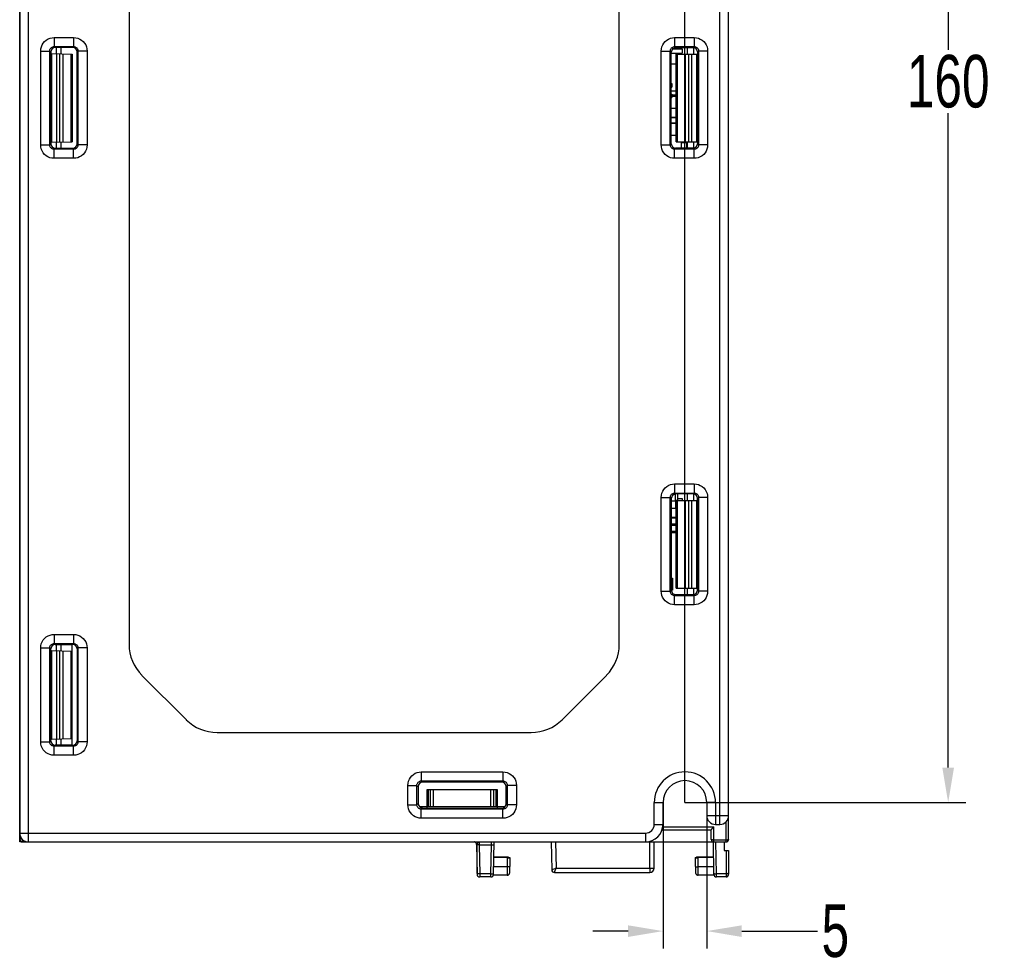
# Model space of a CAD drawing. Header units: millimetres. Extents: x -245 to 2192, y -983 to -162.
# Tile 45 of 48: x 1859 to 1971, y -570 to -462. Entities that reach past the tile are written whole.
import ezdxf

# ---------------------------------------------------------------- set-up
doc = ezdxf.new("R2010")
doc.units = ezdxf.units.MM
doc.header["$LTSCALE"] = 30.734
doc.header["$PDMODE"] = 3
doc.header["$PDSIZE"] = 2
doc.layers.get('0').update_dxf_attribs({"linetype": 'CONTINUOUS'})
doc.layers.get('Defpoints').update_dxf_attribs({"linetype": 'CONTINUOUS'})
for name, color, linetype in [('00_COMPONENTS', 7, 'CONTINUOUS'), ('08_ALL_DRAFTS', 7, 'CONTINUOUS'), ('09_ALL_ROUNDS', 7, 'CONTINUOUS'), ('ECAD_04027725', 7, 'CONTINUOUS'), ('ECAD_04070005', 7, 'CONTINUOUS'), ('ECAD_05020001', 7, 'CONTINUOUS'), ('ECAD_05020004', 7, 'CONTINUOUS'), ('ECAD_05020012', 7, 'CONTINUOUS'), ('ECAD_05020107', 7, 'CONTINUOUS'), ('ECAD_05021013', 7, 'CONTINUOUS'), ('ECAD_05025001', 7, 'CONTINUOUS'), ('ECAD_06041052', 7, 'CONTINUOUS'), ('ECAD_09010222', 7, 'CONTINUOUS'), ('ECAD_09010223', 7, 'CONTINUOUS'), ('ECAD_10014042', 7, 'CONTINUOUS'), ('ECAD_12010005', 7, 'CONTINUOUS')]:
    doc.layers.add(name, color=color, linetype=linetype)
doc.styles.get("Standard").update_dxf_attribs({"font": 'txt', "width": 0.707})
doc.dimstyles.get("Standard").update_dxf_attribs({"dimtxt": 3.5, "dimasz": 4, "dimexe": 2, "dimexo": 0, "dimtad": 1, "dimdsep": 46, "dimtxsty": 'Standard', "dimcen": 0.09, "dimclrt": 5, "dimadec": 0, "dimazin": 0, "dimtol": 1, "dimtp": 0.01, "dimtm": 0.01, "dimtfac": 1, "dimtofl": 0, "dimtmove": 0, "dimatfit": 3, "dimfxl": 0, "dimtolj": 1, "dimarcsym": 0})

# ---------------------------------------------------------------- blocks, each defined once
blk = doc.blocks.new('*D24')
at = {"color": 0, "lineweight": -2}
for p, q in [((1863.88, -391.9), (1863.88, -366.69)), ((1934.88, -551.9), (1934.88, -366.69)), ((1867.88, -368.69), (1893.46, -368.69)), ((1930.88, -368.69), (1900.37, -368.69))]:
    blk.add_line(p, q, dxfattribs=at)
at = {"color": 0}
for points in [[(1867.88, -368.02), (1867.88, -369.35), (1863.88, -368.69)], [(1930.88, -368.02), (1930.88, -369.35), (1934.88, -368.69)]]:
    blk.add_solid(points, dxfattribs=at)
at = {"layer": 'Defpoints', "color": 0}
for p in [(1934.88, -368.69), (1863.88, -391.9), (1934.88, -551.9)]:
    blk.add_point(p, dxfattribs=at)
at = {"color": 0, "insert": (1896.91, -368.69), "char_height": 3.5, "attachment_point": 5}
blk.add_mtext('\\A1;{\\H1.7143x;71}', dxfattribs=at)
blk = doc.blocks.new('*D29')
at = {"color": 0, "lineweight": -2}
for p, q in [((1863.88, -391.9), (1966.96, -391.9)), ((1964.96, -395.9), (1964.96, -465.9)), ((1964.96, -547.9), (1964.96, -473.15)), ((1934.88, -551.9), (1966.96, -551.9))]:
    blk.add_line(p, q, dxfattribs=at)
at = {"color": 0}
for points in [[(1964.29, -395.9), (1965.63, -395.9), (1964.96, -391.9)], [(1964.29, -547.9), (1965.63, -547.9), (1964.96, -551.9)]]:
    blk.add_solid(points, dxfattribs=at)
at = {"layer": 'Defpoints', "color": 0}
for p in [(1863.88, -391.9), (1934.88, -551.9), (1964.96, -551.9)]:
    blk.add_point(p, dxfattribs=at)
at = {"color": 0, "insert": (1964.96, -469.53), "char_height": 3.5, "attachment_point": 5}
blk.add_mtext('\\A1;{\\H1.7143x;160}', dxfattribs=at)
blk = doc.blocks.new('*D30')
at = {"color": 0, "lineweight": -2}
for p, q in [((1932.38, -551.9), (1932.38, -568.59)), ((1937.38, -551.9), (1937.38, -568.59)), ((1928.38, -566.59), (1924.38, -566.59)), ((1941.38, -566.59), (1950.03, -566.59))]:
    blk.add_line(p, q, dxfattribs=at)
at = {"color": 0}
for points in [[(1928.38, -565.93), (1928.38, -567.26), (1932.38, -566.59)], [(1941.38, -565.93), (1941.38, -567.26), (1937.38, -566.59)]]:
    blk.add_solid(points, dxfattribs=at)
at = {"layer": 'Defpoints', "color": 0}
for p in [(1932.38, -551.9), (1937.38, -551.9), (1937.38, -566.59)]:
    blk.add_point(p, dxfattribs=at)
at = {"color": 0, "insert": (1952.07, -566.59), "char_height": 3.5, "attachment_point": 5}
blk.add_mtext('\\A1;{\\H1.7143x;5}', dxfattribs=at)

msp = doc.modelspace()

# ---------------------------------------------------------------- linework, layer by layer
at = {"linetype": 'Continuous'}
for p, q in [((1858.88, -556.4), (1858.88, -386.4)), ((1858.88, -556.1), (1858.88, -386.7)), ((1858.88, -556.1), (1858.88, -556.4)), ((1859.18, -556.4), (1858.88, -556.4)), ((1911.09, -556.79), (1911.09, -559.22)), ((1914.57, -558.2), (1913.08, -558.2)), ((1914.57, -558.2), (1914.57, -559.23)), ((1914.73, -558.13), (1914.87, -558.2)), ((1914.87, -558.2), (1914.87, -559.22)), ((1936.08, -558.2), (1936.22, -558.13)), ((1936.08, -559.22), (1936.08, -558.2)), ((1938.13, -558.2), (1936.38, -558.2)), ((1936.38, -559.23), (1936.38, -558.2)), ((1914.56, -560.2), (1913.01, -560.2)), ((1914.57, -559.23), (1913.03, -559.23)), ((1936.08, -559.22), (1936.08, -559.28)), ((1938.18, -559.23), (1936.38, -559.23)), ((1938.19, -560.2), (1936.4, -560.2))]:
    msp.add_line(p, q, dxfattribs=at)
for points in [[(1911.13, -559.23), (1911.13, -559.23), (1911.1, -559.22), (1911.09, -559.22)], [(1911.09, -559.22), (1911.09, -559.26), (1911.09, -559.33), (1911.09, -559.39), (1911.09, -559.45)], [(1911.09, -559.45), (1911.09, -559.51), (1911.09, -559.56), (1911.09, -559.61)], [(1911.09, -559.61), (1911.09, -559.66), (1911.09, -559.7), (1911.09, -559.74), (1911.09, -559.77), (1911.09, -559.8), (1911.1, -559.83), (1911.1, -559.86), (1911.1, -559.88), (1911.1, -559.9), (1911.1, -559.92), (1911.1, -559.94), (1911.11, -559.96), (1911.11, -559.99), (1911.13, -560.02), (1911.14, -560.05)], [(1914.57, -559.23), (1914.57, -559.33), (1914.57, -559.43), (1914.57, -559.52), (1914.57, -559.6), (1914.57, -559.68), (1914.57, -559.75), (1914.57, -559.81), (1914.57, -559.87), (1914.57, -559.92), (1914.57, -559.96), (1914.57, -560), (1914.57, -560.04), (1914.57, -560.07), (1914.57, -560.1), (1914.57, -560.12), (1914.57, -560.14), (1914.57, -560.16), (1914.57, -560.17), (1914.56, -560.19), (1914.56, -560.2), (1914.56, -560.2), (1914.56, -560.2)], [(1914.56, -560.2), (1914.61, -560.2), (1914.67, -560.19), (1914.71, -560.16), (1914.75, -560.14)], [(1914.87, -559.22), (1914.87, -559.22), (1914.84, -559.23), (1914.79, -559.23), (1914.73, -559.23), (1914.65, -559.23), (1914.57, -559.23)], [(1914.75, -560.14), (1914.79, -560.1), (1914.81, -560.07), (1914.83, -560.03), (1914.85, -559.99), (1914.86, -559.96), (1914.86, -559.94), (1914.86, -559.92), (1914.86, -559.91), (1914.87, -559.89), (1914.87, -559.88), (1914.87, -559.86), (1914.87, -559.84), (1914.87, -559.82), (1914.87, -559.79), (1914.87, -559.76), (1914.87, -559.73), (1914.87, -559.69), (1914.87, -559.66), (1914.87, -559.62), (1914.87, -559.58), (1914.87, -559.53), (1914.87, -559.49), (1914.87, -559.44), (1914.87, -559.39), (1914.87, -559.33), (1914.87, -559.28), (1914.87, -559.22)], [(1936.08, -559.22), (1936.09, -559.22), (1936.12, -559.23), (1936.17, -559.23), (1936.23, -559.23), (1936.31, -559.23), (1936.38, -559.23)], [(1936.08, -559.28), (1936.08, -559.34), (1936.09, -559.39), (1936.09, -559.43), (1936.09, -559.48), (1936.09, -559.52), (1936.09, -559.57), (1936.09, -559.61), (1936.09, -559.64), (1936.09, -559.68), (1936.09, -559.71), (1936.09, -559.74), (1936.09, -559.77), (1936.09, -559.8), (1936.09, -559.82), (1936.09, -559.84), (1936.09, -559.86), (1936.09, -559.88), (1936.09, -559.89), (1936.09, -559.91), (1936.1, -559.92), (1936.1, -559.93), (1936.1, -559.95), (1936.11, -559.98), (1936.12, -560.01), (1936.13, -560.05), (1936.16, -560.09), (1936.19, -560.12), (1936.22, -560.15), (1936.26, -560.17), (1936.31, -560.19), (1936.36, -560.2), (1936.4, -560.2)], [(1936.39, -560.02), (1936.39, -559.93), (1936.39, -559.82), (1936.39, -559.69), (1936.39, -559.55), (1936.38, -559.39), (1936.38, -559.23)], [(1936.4, -560.2), (1936.39, -560.19), (1936.39, -560.16), (1936.39, -560.1), (1936.39, -560.02)]]:
    msp.add_lwpolyline(points, dxfattribs=at)
msp.add_arc((1859.18, -556.1), 0.3, 180, 270, dxfattribs=at)
for centre, start_param, end_param in [((1914.57, -558.2), -1.570796, 0.017453), ((1936.38, -558.2), 3.124139, 4.712389)]:
    msp.add_ellipse(centre, major_axis=(0.3, 0), ratio=0.008728, start_param=start_param, end_param=end_param, dxfattribs=at)
at = {"layer": '00_COMPONENTS', "linetype": 'Continuous'}
for p, q in [((1859.88, -556.4), (1859.88, -386.4)), ((1938.88, -554.4), (1938.88, -386.4)), ((1939.88, -556.1), (1939.88, -386.7)), ((1858.88, -387.4), (1858.88, -555.4)), ((1871.38, -407.47), (1871.38, -533.83)), ((1927.38, -533.83), (1927.38, -407.47)), ((1862.81, -464.5), (1862.81, -465.54)), ((1862.81, -464.5), (1865.04, -464.5)), ((1865.04, -464.5), (1865.04, -465.54)), ((1933.71, -464.5), (1935.94, -464.5)), ((1933.71, -464.5), (1933.71, -465.54)), ((1935.94, -464.5), (1935.94, -465.54)), ((1862.81, -465.54), (1862.93, -465.65)), ((1862.81, -465.54), (1865.04, -465.54)), ((1864.93, -465.65), (1862.93, -465.65)), ((1865.04, -465.54), (1864.93, -465.65)), ((1933.71, -465.54), (1935.94, -465.54)), ((1933.83, -465.66), (1933.71, -465.54)), ((1933.83, -465.66), (1935.83, -465.65)), ((1935.18, -466.4), (1935.18, -465.65)), ((1935.83, -465.65), (1935.94, -465.54)), ((1935.88, -465.65), (1935.88, -466.4)), ((1861.28, -476.77), (1861.28, -466.04)), ((1861.28, -466.04), (1862.31, -466.04)), ((1862.31, -476.77), (1862.31, -466.04)), ((1862.31, -466.04), (1862.43, -466.15)), ((1862.43, -466.15), (1862.43, -476.65)), ((1865.54, -466.04), (1865.43, -466.15)), ((1865.43, -476.65), (1865.43, -466.15)), ((1865.54, -466.04), (1865.54, -476.77)), ((1866.58, -466.04), (1865.54, -466.04)), ((1866.58, -466.04), (1866.58, -476.77)), ((1932.18, -466.04), (1933.21, -466.04)), ((1932.18, -476.77), (1932.18, -466.04)), ((1933.33, -466.16), (1933.21, -466.04)), ((1933.21, -476.77), (1933.21, -466.04)), ((1933.33, -476.65), (1933.33, -466.16)), ((1933.88, -466.4), (1936.24, -466.4)), ((1933.88, -476.4), (1933.88, -466.4)), ((1934.03, -476.4), (1934.03, -466.4)), ((1934.93, -466.4), (1934.93, -476.4)), ((1935.29, -466.4), (1935.29, -476.4)), ((1935.67, -476.4), (1935.67, -466.4)), ((1936.19, -466.4), (1936.19, -476.4)), ((1936.24, -466.4), (1936.24, -476.4)), ((1936.33, -466.15), (1936.44, -466.04)), ((1936.33, -466.15), (1936.33, -476.65)), ((1937.48, -466.04), (1936.44, -466.04)), ((1936.44, -466.04), (1936.44, -476.77)), ((1937.48, -466.04), (1937.48, -476.77)), ((1933.38, -471.08), (1933.88, -471.08)), ((1933.88, -471.27), (1933.38, -471.25)), ((1933.33, -473.64), (1933.88, -473.64)), ((1933.33, -474.28), (1933.88, -474.28)), ((1861.28, -476.77), (1862.31, -476.77)), ((1862.31, -476.77), (1862.43, -476.65)), ((1865.54, -476.77), (1865.43, -476.65)), ((1866.58, -476.77), (1865.54, -476.77)), ((1932.18, -476.77), (1933.21, -476.77)), ((1933.33, -476.65), (1933.21, -476.77)), ((1933.88, -476.4), (1936.24, -476.4)), ((1935.18, -477.15), (1935.18, -476.4)), ((1935.88, -476.4), (1935.88, -477.15)), ((1936.33, -476.65), (1936.44, -476.77)), ((1937.48, -476.77), (1936.44, -476.77)), ((1862.81, -477.27), (1862.93, -477.15)), ((1862.81, -478.3), (1862.81, -477.27)), ((1865.04, -477.27), (1862.81, -477.27)), ((1862.93, -477.15), (1864.93, -477.15)), ((1865.04, -477.27), (1864.93, -477.15)), ((1865.04, -478.3), (1865.04, -477.27)), ((1933.83, -477.15), (1933.71, -477.27)), ((1935.94, -477.27), (1933.71, -477.27)), ((1933.71, -478.3), (1933.71, -477.27)), ((1935.83, -477.15), (1933.83, -477.15)), ((1935.83, -477.15), (1935.94, -477.27)), ((1935.94, -478.3), (1935.94, -477.27)), ((1865.04, -478.3), (1862.81, -478.3)), ((1935.94, -478.3), (1933.71, -478.3)), ((1933.71, -515.5), (1935.94, -515.5)), ((1933.71, -515.5), (1933.71, -516.54)), ((1935.94, -515.5), (1935.94, -516.54)), ((1932.18, -517.04), (1933.21, -517.04)), ((1932.18, -527.77), (1932.18, -517.04)), ((1933.21, -517.04), (1933.33, -517.16)), ((1933.21, -527.77), (1933.21, -517.04)), ((1933.33, -517.16), (1933.33, -527.65)), ((1933.71, -516.54), (1935.94, -516.54)), ((1933.71, -516.54), (1933.83, -516.66)), ((1935.83, -516.65), (1933.83, -516.66)), ((1933.88, -517.4), (1936.24, -517.4)), ((1933.88, -527.4), (1933.88, -517.4)), ((1934.03, -527.4), (1934.03, -517.4)), ((1934.93, -517.4), (1934.93, -527.4)), ((1935.18, -517.4), (1935.18, -516.65)), ((1935.29, -517.4), (1935.29, -527.4)), ((1935.67, -527.4), (1935.67, -517.4)), ((1935.94, -516.54), (1935.83, -516.65)), ((1935.88, -516.65), (1935.88, -517.4)), ((1936.19, -517.4), (1936.19, -527.4)), ((1936.24, -527.4), (1936.24, -517.4)), ((1936.44, -517.04), (1936.33, -517.15)), ((1936.33, -527.65), (1936.33, -517.15)), ((1937.48, -517.04), (1936.44, -517.04)), ((1936.44, -517.04), (1936.44, -527.77)), ((1937.48, -517.04), (1937.48, -527.77)), ((1933.88, -527.4), (1936.24, -527.4)), ((1935.18, -528.15), (1935.18, -527.4)), ((1935.88, -527.4), (1935.88, -528.15)), ((1932.18, -527.77), (1933.21, -527.77)), ((1933.21, -527.77), (1933.33, -527.65)), ((1933.71, -528.27), (1933.83, -528.15)), ((1935.94, -528.27), (1933.71, -528.27)), ((1933.71, -529.3), (1933.71, -528.27)), ((1933.83, -528.15), (1935.83, -528.15)), ((1935.94, -528.27), (1935.83, -528.15)), ((1935.94, -529.3), (1935.94, -528.27)), ((1936.44, -527.77), (1936.33, -527.65)), ((1937.48, -527.77), (1936.44, -527.77)), ((1935.94, -529.3), (1933.71, -529.3)), ((1862.81, -532.7), (1865.04, -532.7)), ((1862.81, -532.7), (1862.81, -533.74)), ((1865.04, -532.7), (1865.04, -533.74)), ((1861.28, -534.24), (1862.31, -534.24)), ((1861.28, -544.97), (1861.28, -534.24)), ((1862.43, -534.35), (1862.31, -534.24)), ((1862.31, -544.97), (1862.31, -534.24)), ((1862.81, -533.74), (1865.04, -533.74)), ((1862.93, -533.85), (1862.81, -533.74)), ((1862.93, -533.85), (1864.93, -533.85)), ((1864.93, -533.85), (1865.04, -533.74)), ((1865.43, -534.35), (1865.54, -534.24)), ((1866.58, -534.24), (1865.54, -534.24)), ((1865.54, -534.24), (1865.54, -544.97)), ((1866.58, -534.24), (1866.58, -544.97)), ((1862.43, -544.85), (1862.43, -534.35)), ((1865.43, -534.35), (1865.43, -544.85)), ((1877.92, -542.44), (1872.84, -537.37)), ((1925.92, -537.37), (1920.84, -542.44)), ((1881.45, -543.9), (1917.31, -543.9)), ((1861.28, -544.97), (1862.31, -544.97)), ((1862.43, -544.85), (1862.31, -544.97)), ((1862.93, -545.35), (1862.81, -545.47)), ((1865.04, -545.47), (1862.81, -545.47)), ((1862.81, -546.5), (1862.81, -545.47)), ((1864.93, -545.35), (1862.93, -545.35)), ((1864.93, -545.35), (1865.04, -545.47)), ((1865.04, -546.5), (1865.04, -545.47)), ((1865.43, -544.85), (1865.54, -544.97)), ((1866.58, -544.97), (1865.54, -544.97)), ((1865.04, -546.5), (1862.81, -546.5)), ((1904.76, -548.4), (1914.09, -548.4)), ((1904.76, -548.4), (1904.76, -549.44)), ((1914.09, -548.4), (1914.09, -549.44)), ((1903.23, -549.94), (1904.26, -549.94)), ((1903.23, -552.17), (1903.23, -549.94)), ((1904.26, -549.94), (1904.41, -550.09)), ((1904.26, -552.17), (1904.26, -549.94)), ((1904.41, -550.09), (1904.41, -552.02)), ((1904.76, -549.44), (1914.09, -549.44)), ((1904.76, -549.44), (1904.91, -549.59)), ((1913.96, -549.58), (1904.91, -549.59)), ((1914.09, -549.44), (1913.96, -549.58)), ((1914.59, -549.94), (1914.46, -550.08)), ((1914.46, -552.03), (1914.46, -550.08)), ((1915.63, -549.94), (1914.59, -549.94)), ((1914.59, -549.94), (1914.59, -552.17)), ((1915.63, -549.94), (1915.63, -552.17)), ((1905.43, -550.4), (1913.43, -550.4)), ((1905.43, -552.52), (1905.43, -550.4)), ((1905.57, -552.4), (1905.57, -550.4)), ((1905.79, -550.4), (1905.79, -552.4)), ((1906.13, -550.4), (1906.13, -552.4)), ((1912.69, -552.4), (1912.69, -550.4)), ((1913.05, -552.4), (1913.05, -550.4)), ((1913.28, -550.4), (1913.28, -552.4)), ((1913.43, -550.4), (1913.43, -552.53)), ((1903.23, -552.17), (1904.26, -552.17)), ((1904.26, -552.17), (1904.41, -552.02)), ((1914.59, -552.17), (1914.46, -552.03)), ((1915.63, -552.17), (1914.59, -552.17)), ((1931.38, -551.9), (1932.38, -551.9)), ((1931.38, -554.4), (1931.38, -551.9)), ((1932.38, -554.4), (1932.38, -551.9)), ((1938.38, -551.9), (1937.38, -551.9)), ((1937.38, -551.9), (1937.38, -553.4)), ((1938.38, -551.9), (1938.38, -554.4)), ((1914.28, -552.4), (1904.6, -552.4)), ((1904.76, -552.67), (1904.91, -552.52)), ((1914.09, -552.67), (1904.76, -552.67)), ((1904.76, -553.7), (1904.76, -552.67)), ((1904.91, -552.52), (1913.96, -552.53)), ((1914.09, -552.67), (1913.96, -552.53)), ((1914.09, -553.7), (1914.09, -552.67)), ((1937.38, -553.4), (1939.88, -553.4)), ((1914.09, -553.7), (1904.76, -553.7)), ((1931.38, -554.4), (1932.38, -554.4)), ((1938.38, -554.4), (1938.88, -554.4)), ((1939.58, -556.4), (1939.58, -554.11)), ((1858.88, -555.4), (1930.38, -555.4)), ((1930.38, -555.4), (1930.38, -556.4)), ((1932.28, -555.01), (1937.88, -555.01)), ((1932.36, -554.66), (1938.18, -554.66)), ((1937.88, -556.1), (1937.88, -555.01)), ((1938.18, -556.4), (1938.18, -554.66)), ((1859.88, -556.4), (1939.58, -556.4)), ((1911.08, -556.7), (1911.14, -560.11)), ((1911.26, -556.48), (1911.28, -556.45)), ((1911.28, -556.45), (1911.31, -556.43)), ((1911.37, -556.4), (1911.38, -556.76)), ((1912.77, -556.76), (1911.38, -556.76)), ((1911.38, -556.76), (1911.44, -560.05)), ((1912.72, -560.05), (1912.77, -556.76)), ((1912.77, -556.76), (1912.78, -556.4)), ((1913.01, -560.11), (1913.08, -556.4)), ((1919.62, -556.4), (1919.67, -559.61)), ((1920.11, -556.4), (1920.16, -559.4)), ((1930.87, -559.4), (1930.87, -556.4)), ((1931.38, -559.4), (1931.38, -556.4)), ((1938.19, -560.11), (1938.13, -556.4)), ((1939.58, -556.19), (1938.18, -556.19)), ((1938.49, -560.05), (1938.43, -556.4)), ((1939.38, -556.4), (1939.38, -557.4)), ((1939.38, -557.4), (1939.88, -557.4)), ((1939.58, -557.4), (1939.58, -560.4)), ((1939.88, -557.4), (1939.88, -560.1)), ((1911.15, -559.99), (1911.14, -559.97)), ((1912.72, -560.05), (1911.44, -560.05)), ((1911.44, -560.05), (1911.44, -560.4)), ((1912.71, -560.4), (1912.72, -560.05)), ((1913.01, -559.99), (1913.02, -559.97)), ((1919.71, -559.59), (1919.69, -559.6)), ((1919.74, -559.58), (1919.71, -559.59)), ((1919.8, -559.55), (1919.74, -559.58)), ((1919.9, -559.51), (1919.8, -559.55)), ((1919.97, -559.9), (1930.88, -559.9)), ((1920.01, -559.8), (1920.03, -559.75)), ((1920.03, -559.75), (1920.05, -559.7)), ((1920.16, -559.4), (1931.38, -559.4)), ((1938.41, -560.05), (1938.49, -560.05)), ((1939.58, -560.05), (1938.49, -560.05)), ((1938.49, -560.4), (1938.49, -560.05)), ((1939.66, -560.05), (1939.58, -560.05)), ((1912.71, -560.4), (1911.44, -560.4)), ((1939.58, -560.4), (1938.49, -560.4))]:
    msp.add_line(p, q, dxfattribs=at)
for points in [[(1861.28, -466.04), (1861.3, -465.79), (1861.36, -465.56), (1861.45, -465.34), (1861.57, -465.13), (1861.73, -464.95), (1861.92, -464.79), (1862.13, -464.66), (1862.35, -464.57), (1862.58, -464.52), (1862.81, -464.5)], [(1865.04, -464.5), (1865.29, -464.52), (1865.52, -464.58), (1865.74, -464.67), (1865.95, -464.8), (1866.13, -464.96), (1866.29, -465.14), (1866.42, -465.35), (1866.51, -465.58), (1866.56, -465.8), (1866.58, -466.04)], [(1932.18, -466.04), (1932.2, -465.79), (1932.25, -465.56), (1932.35, -465.34), (1932.47, -465.13), (1932.63, -464.95), (1932.82, -464.79), (1933.02, -464.67), (1933.25, -464.57), (1933.48, -464.52), (1933.71, -464.5)], [(1935.94, -464.5), (1936.19, -464.52), (1936.42, -464.58), (1936.64, -464.67), (1936.85, -464.8), (1937.03, -464.95), (1937.19, -465.14), (1937.32, -465.35), (1937.41, -465.57), (1937.46, -465.8), (1937.48, -466.04)], [(1862.31, -466.04), (1862.32, -465.96), (1862.34, -465.88), (1862.37, -465.81), (1862.41, -465.74), (1862.46, -465.68), (1862.52, -465.63), (1862.59, -465.59), (1862.66, -465.56), (1862.74, -465.54), (1862.81, -465.54)], [(1865.04, -465.54), (1865.12, -465.54), (1865.2, -465.56), (1865.27, -465.59), (1865.34, -465.63), (1865.4, -465.68), (1865.45, -465.74), (1865.49, -465.81), (1865.52, -465.89), (1865.54, -465.96), (1865.54, -466.04)], [(1933.21, -466.04), (1933.22, -465.96), (1933.24, -465.88), (1933.27, -465.81), (1933.31, -465.74), (1933.36, -465.68), (1933.42, -465.63), (1933.49, -465.59), (1933.56, -465.56), (1933.64, -465.54), (1933.71, -465.54)], [(1935.94, -465.54), (1936.02, -465.54), (1936.1, -465.56), (1936.17, -465.59), (1936.24, -465.63), (1936.3, -465.68), (1936.35, -465.74), (1936.39, -465.81), (1936.42, -465.88), (1936.44, -465.96), (1936.44, -466.04)], [(1862.81, -478.3), (1862.57, -478.28), (1862.34, -478.23), (1862.11, -478.13), (1861.91, -478.01), (1861.72, -477.85), (1861.57, -477.66), (1861.44, -477.45), (1861.35, -477.23), (1861.3, -477), (1861.28, -476.77)], [(1862.81, -477.27), (1862.74, -477.26), (1862.66, -477.24), (1862.59, -477.21), (1862.52, -477.17), (1862.46, -477.12), (1862.41, -477.06), (1862.37, -476.99), (1862.34, -476.92), (1862.32, -476.84), (1862.31, -476.77)], [(1865.54, -476.77), (1865.54, -476.85), (1865.52, -476.92), (1865.49, -477), (1865.45, -477.06), (1865.4, -477.12), (1865.34, -477.17), (1865.27, -477.21), (1865.2, -477.24), (1865.12, -477.26), (1865.04, -477.27)], [(1866.58, -476.77), (1866.56, -477.01), (1866.5, -477.24), (1866.41, -477.47), (1866.28, -477.67), (1866.13, -477.86), (1865.94, -478.01), (1865.73, -478.14), (1865.51, -478.23), (1865.28, -478.28), (1865.04, -478.3)], [(1933.71, -478.3), (1933.47, -478.28), (1933.24, -478.23), (1933.02, -478.13), (1932.81, -478.01), (1932.63, -477.85), (1932.47, -477.67), (1932.34, -477.46), (1932.25, -477.23), (1932.2, -477), (1932.18, -476.77)], [(1933.71, -477.27), (1933.64, -477.26), (1933.56, -477.24), (1933.49, -477.21), (1933.42, -477.17), (1933.36, -477.12), (1933.31, -477.06), (1933.27, -476.99), (1933.24, -476.92), (1933.22, -476.84), (1933.21, -476.77)], [(1936.44, -476.77), (1936.44, -476.85), (1936.42, -476.92), (1936.39, -477), (1936.35, -477.06), (1936.3, -477.12), (1936.24, -477.17), (1936.17, -477.21), (1936.1, -477.24), (1936.02, -477.26), (1935.94, -477.27)], [(1937.48, -476.77), (1937.46, -477.01), (1937.4, -477.24), (1937.31, -477.47), (1937.18, -477.67), (1937.03, -477.86), (1936.84, -478.01), (1936.63, -478.14), (1936.41, -478.23), (1936.18, -478.28), (1935.94, -478.3)], [(1932.18, -517.04), (1932.2, -516.79), (1932.26, -516.56), (1932.35, -516.34), (1932.47, -516.13), (1932.63, -515.95), (1932.82, -515.79), (1933.03, -515.66), (1933.25, -515.57), (1933.48, -515.52), (1933.71, -515.5)], [(1935.94, -515.5), (1936.19, -515.52), (1936.42, -515.58), (1936.64, -515.67), (1936.85, -515.8), (1937.03, -515.96), (1937.19, -516.14), (1937.32, -516.35), (1937.41, -516.58), (1937.46, -516.8), (1937.48, -517.04)], [(1933.21, -517.04), (1933.22, -516.96), (1933.24, -516.88), (1933.27, -516.81), (1933.31, -516.74), (1933.36, -516.68), (1933.42, -516.63), (1933.49, -516.59), (1933.56, -516.56), (1933.64, -516.54), (1933.71, -516.54)], [(1935.94, -516.54), (1936.02, -516.54), (1936.1, -516.56), (1936.17, -516.59), (1936.24, -516.63), (1936.3, -516.68), (1936.35, -516.74), (1936.39, -516.81), (1936.42, -516.89), (1936.44, -516.96), (1936.44, -517.04)], [(1933.71, -529.3), (1933.47, -529.28), (1933.24, -529.23), (1933.01, -529.13), (1932.81, -529.01), (1932.62, -528.85), (1932.47, -528.66), (1932.34, -528.45), (1932.25, -528.23), (1932.2, -528), (1932.18, -527.77)], [(1933.71, -528.27), (1933.64, -528.26), (1933.56, -528.24), (1933.49, -528.21), (1933.42, -528.17), (1933.36, -528.12), (1933.31, -528.06), (1933.27, -527.99), (1933.24, -527.92), (1933.22, -527.84), (1933.21, -527.77)], [(1936.44, -527.77), (1936.44, -527.85), (1936.42, -527.92), (1936.39, -528), (1936.35, -528.06), (1936.3, -528.12), (1936.24, -528.17), (1936.17, -528.21), (1936.1, -528.24), (1936.02, -528.26), (1935.94, -528.27)], [(1937.48, -527.77), (1937.46, -528.01), (1937.4, -528.24), (1937.31, -528.47), (1937.18, -528.67), (1937.03, -528.86), (1936.84, -529.01), (1936.63, -529.14), (1936.41, -529.23), (1936.18, -529.28), (1935.94, -529.3)], [(1861.28, -534.24), (1861.3, -533.99), (1861.35, -533.76), (1861.45, -533.54), (1861.57, -533.33), (1861.73, -533.15), (1861.92, -532.99), (1862.12, -532.87), (1862.35, -532.77), (1862.58, -532.72), (1862.81, -532.7)], [(1865.04, -532.7), (1865.29, -532.72), (1865.52, -532.78), (1865.74, -532.87), (1865.95, -533), (1866.13, -533.15), (1866.29, -533.34), (1866.42, -533.55), (1866.51, -533.77), (1866.56, -534), (1866.58, -534.24)], [(1862.31, -534.24), (1862.32, -534.16), (1862.34, -534.08), (1862.37, -534.01), (1862.41, -533.94), (1862.46, -533.88), (1862.52, -533.83), (1862.59, -533.79), (1862.66, -533.76), (1862.74, -533.74), (1862.81, -533.74)], [(1865.04, -533.74), (1865.12, -533.74), (1865.2, -533.76), (1865.27, -533.79), (1865.34, -533.83), (1865.4, -533.88), (1865.45, -533.94), (1865.49, -534.01), (1865.52, -534.08), (1865.54, -534.16), (1865.54, -534.24)], [(1862.81, -546.5), (1862.57, -546.48), (1862.34, -546.43), (1862.12, -546.33), (1861.91, -546.21), (1861.73, -546.05), (1861.57, -545.87), (1861.44, -545.66), (1861.35, -545.43), (1861.3, -545.2), (1861.28, -544.97)], [(1862.81, -545.47), (1862.74, -545.46), (1862.66, -545.44), (1862.59, -545.41), (1862.52, -545.37), (1862.46, -545.32), (1862.41, -545.26), (1862.37, -545.19), (1862.34, -545.12), (1862.32, -545.04), (1862.31, -544.97)], [(1865.54, -544.97), (1865.54, -545.05), (1865.52, -545.12), (1865.49, -545.2), (1865.45, -545.26), (1865.4, -545.32), (1865.34, -545.37), (1865.27, -545.41), (1865.2, -545.44), (1865.12, -545.46), (1865.04, -545.47)], [(1866.58, -544.97), (1866.56, -545.21), (1866.5, -545.44), (1866.41, -545.67), (1866.28, -545.87), (1866.13, -546.06), (1865.94, -546.21), (1865.73, -546.34), (1865.51, -546.43), (1865.28, -546.48), (1865.04, -546.5)], [(1903.23, -549.94), (1903.25, -549.69), (1903.31, -549.46), (1903.4, -549.24), (1903.52, -549.03), (1903.68, -548.85), (1903.87, -548.69), (1904.08, -548.56), (1904.3, -548.47), (1904.53, -548.42), (1904.76, -548.4)], [(1914.09, -548.4), (1914.34, -548.42), (1914.57, -548.48), (1914.79, -548.57), (1915, -548.7), (1915.18, -548.86), (1915.34, -549.04), (1915.47, -549.25), (1915.56, -549.48), (1915.61, -549.7), (1915.63, -549.94)], [(1904.26, -549.94), (1904.27, -549.86), (1904.29, -549.78), (1904.32, -549.71), (1904.36, -549.64), (1904.41, -549.58), (1904.47, -549.53), (1904.54, -549.49), (1904.61, -549.46), (1904.69, -549.44), (1904.76, -549.44)], [(1914.09, -549.44), (1914.17, -549.44), (1914.25, -549.46), (1914.32, -549.49), (1914.39, -549.53), (1914.45, -549.58), (1914.5, -549.64), (1914.54, -549.71), (1914.57, -549.79), (1914.59, -549.86), (1914.59, -549.94)], [(1904.76, -553.7), (1904.52, -553.68), (1904.29, -553.63), (1904.06, -553.53), (1903.86, -553.41), (1903.67, -553.25), (1903.52, -553.06), (1903.39, -552.85), (1903.3, -552.63), (1903.25, -552.4), (1903.23, -552.17)], [(1904.76, -552.67), (1904.69, -552.66), (1904.61, -552.64), (1904.54, -552.61), (1904.47, -552.57), (1904.41, -552.52), (1904.36, -552.46), (1904.32, -552.39), (1904.29, -552.32), (1904.27, -552.24), (1904.26, -552.17)], [(1914.59, -552.17), (1914.59, -552.25), (1914.57, -552.32), (1914.54, -552.4), (1914.5, -552.46), (1914.45, -552.52), (1914.39, -552.57), (1914.32, -552.61), (1914.25, -552.64), (1914.17, -552.66), (1914.09, -552.67)], [(1915.63, -552.17), (1915.61, -552.41), (1915.55, -552.64), (1915.46, -552.87), (1915.33, -553.07), (1915.18, -553.26), (1914.99, -553.41), (1914.78, -553.54), (1914.56, -553.63), (1914.33, -553.68), (1914.09, -553.7)], [(1937.88, -555.01), (1937.89, -555), (1937.91, -554.97), (1937.94, -554.94), (1937.97, -554.9), (1938.02, -554.85), (1938.07, -554.8), (1938.12, -554.73), (1938.18, -554.66)], [(1910.99, -556.48), (1910.93, -556.44), (1910.86, -556.41)], [(1911.09, -556.68), (1911.07, -556.61), (1911.04, -556.54), (1910.99, -556.48)], [(1911.08, -556.7), (1911.08, -556.69), (1911.08, -556.69), (1911.09, -556.69), (1911.09, -556.69), (1911.09, -556.69), (1911.09, -556.68)], [(1911.09, -556.68), (1911.09, -556.68), (1911.1, -556.67), (1911.1, -556.66), (1911.11, -556.65), (1911.12, -556.64), (1911.14, -556.62), (1911.15, -556.6), (1911.17, -556.58), (1911.19, -556.56), (1911.21, -556.54), (1911.23, -556.51), (1911.26, -556.48)], [(1911.38, -556.76), (1911.31, -556.75), (1911.25, -556.75), (1911.19, -556.74), (1911.14, -556.72), (1911.11, -556.7), (1911.09, -556.68)], [(1912.77, -556.76), (1912.85, -556.75), (1912.92, -556.75), (1912.99, -556.73), (1913.03, -556.72), (1913.06, -556.7), (1913.07, -556.67)], [(1937.97, -556.16), (1937.92, -556.15), (1937.89, -556.12), (1937.88, -556.1)], [(1938.18, -556.19), (1938.1, -556.19), (1938.03, -556.18), (1937.97, -556.16)], [(1939.88, -556.1), (1939.87, -556.12), (1939.84, -556.15), (1939.79, -556.16), (1939.73, -556.18), (1939.66, -556.19), (1939.58, -556.19)], [(1911.44, -560.05), (1911.36, -560.05), (1911.29, -560.04), (1911.23, -560.03), (1911.18, -560.01), (1911.15, -559.99)], [(1912.72, -560.05), (1912.79, -560.05), (1912.87, -560.04), (1912.93, -560.03), (1912.98, -560.01), (1913.01, -559.99)], [(1919.69, -559.6), (1919.68, -559.6), (1919.68, -559.61), (1919.67, -559.61)], [(1920.16, -559.4), (1920.11, -559.43), (1920.06, -559.45), (1920.01, -559.46), (1919.9, -559.51)], [(1919.97, -559.9), (1919.97, -559.9), (1919.98, -559.9), (1919.98, -559.89), (1919.98, -559.88), (1919.98, -559.87), (1919.99, -559.86), (1920, -559.84), (1920, -559.82), (1920.01, -559.8)], [(1920.05, -559.7), (1920.07, -559.64), (1920.09, -559.6)], [(1920.09, -559.6), (1920.12, -559.51), (1920.14, -559.46), (1920.16, -559.4)], [(1930.87, -559.4), (1930.87, -559.5), (1930.87, -559.59), (1930.87, -559.68), (1930.87, -559.76), (1930.87, -559.82), (1930.88, -559.86), (1930.88, -559.89), (1930.88, -559.9)], [(1938.19, -559.97), (1938.2, -559.99), (1938.23, -560.01), (1938.28, -560.03), (1938.34, -560.04), (1938.41, -560.05)], [(1939.88, -559.96), (1939.87, -559.98), (1939.84, -560), (1939.79, -560.02), (1939.73, -560.04), (1939.66, -560.05)]]:
    msp.add_lwpolyline(points, dxfattribs=at)
for centre, radius, start, end in [((1876.38, -533.83), 5, 180, 225), ((1922.38, -533.83), 5, 315, 0), ((1881.45, -538.9), 5, 225, 270), ((1917.31, -538.9), 5, 270, 315), ((1934.88, -551.9), 3.5, 0, 180), ((1934.88, -551.9), 2.5, 0, 180), ((1938.38, -553.4), 1, 180, 270), ((1938.88, -553.4), 1, 270, 0), ((1930.38, -554.4), 2, 270, 0), ((1930.38, -554.4), 1, 270, 0), ((1859.88, -555.4), 1, 180, 270), ((1910.78, -556.7), 0.3, 1, 75.1677), ((1938.18, -556.1), 0.3, 180, 270), ((1939.58, -556.1), 0.3, 270, 0), ((1911.44, -560.1), 0.3, 181, 270), ((1912.71, -560.1), 0.3, 270, 359), ((1919.97, -559.6), 0.3, 181, 270), ((1930.88, -559.4), 0.5, 270, 0), ((1938.49, -560.1), 0.3, 181, 270), ((1939.58, -560.1), 0.3, 270, 0)]:
    msp.add_arc(centre, radius, start, end, dxfattribs=at)
for centre, major_axis, ratio, start_param, end_param in [((1862.93, -466.15), (0.418, -0.276), 0.997682, 2.154084, 3.723663), ((1864.93, -466.15), (0.08, 0.494), 0.999038, -1.409799, 0.159779), ((1933.83, -466.16), (-0.035, 0.499), 0.998924, -0.069785, 1.499793), ((1935.83, -466.15), (0.423, 0.269), 0.997481, -0.566156, 1.003422), ((1862.93, -476.65), (0.418, 0.276), 0.997682, 2.559523, 4.129101), ((1864.93, -476.65), (-0.08, 0.494), 0.999038, -3.301372, -1.731793), ((1933.83, -476.65), (0.035, 0.499), 0.998924, -4.641386, -3.071807), ((1935.83, -476.65), (0.423, -0.269), 0.997481, -1.003422, 0.566156), ((1933.83, -517.16), (-0.035, 0.499), 0.998924, -0.069785, 1.499793), ((1935.83, -517.15), (0.423, 0.269), 0.997481, -0.566156, 1.003422), ((1933.83, -527.65), (0.035, 0.499), 0.998924, -4.641386, -3.071807), ((1935.83, -527.65), (0.423, -0.269), 0.997481, -1.003422, 0.566156), ((1862.93, -534.35), (0.418, -0.276), 0.997682, 2.154084, 3.723663), ((1864.93, -534.35), (0.08, 0.494), 0.999038, -1.409799, 0.159779), ((1862.93, -544.85), (0.418, 0.276), 0.997682, 2.559523, 4.129101), ((1864.93, -544.85), (-0.08, 0.494), 0.999038, -3.301372, -1.731793), ((1904.91, -550.09), (-0.035, 0.499), 0.998924, -0.069785, 1.499793), ((1913.95, -550.08), (0.423, 0.269), 0.997481, -0.566156, 1.003422), ((1904.91, -552.02), (0.035, 0.499), 0.998924, -4.641386, -3.071807), ((1913.95, -552.03), (0.423, -0.269), 0.997481, -1.003422, 0.566156)]:
    msp.add_ellipse(centre, major_axis=major_axis, ratio=ratio, start_param=start_param, end_param=end_param, dxfattribs=at)
at = {"layer": '08_ALL_DRAFTS', "linetype": 'Continuous'}
for p, q in [((1863.08, -466.35), (1863.08, -465.65)), ((1863.58, -465.65), (1863.58, -466.37)), ((1862.52, -466.34), (1862.52, -476.46)), ((1863.08, -477.15), (1863.08, -476.45)), ((1863.58, -476.44), (1863.58, -477.15)), ((1863.08, -534.55), (1863.08, -533.85)), ((1863.58, -533.85), (1863.58, -534.57)), ((1862.52, -544.66), (1862.52, -534.54)), ((1863.58, -544.64), (1863.58, -545.35)), ((1914.73, -558.13), (1913.08, -558.13)), ((1938.13, -558.13), (1936.22, -558.13))]:
    msp.add_line(p, q, dxfattribs=at)
at = {"layer": '09_ALL_ROUNDS', "linetype": 'Continuous'}
for p, q in [((1862.52, -466.34), (1864.88, -466.4)), ((1862.57, -476.46), (1862.57, -466.34)), ((1863.09, -466.36), (1863.09, -476.45)), ((1863.47, -476.44), (1863.47, -466.37)), ((1863.83, -476.43), (1863.83, -466.37)), ((1864.73, -466.4), (1864.73, -476.41)), ((1864.88, -466.4), (1864.88, -476.4)), ((1862.52, -476.46), (1864.88, -476.4)), ((1864.88, -545.35), (1864.88, -533.85)), ((1862.52, -534.54), (1864.88, -534.6)), ((1862.57, -544.66), (1862.57, -534.54)), ((1863.09, -534.56), (1863.09, -544.65)), ((1863.47, -544.64), (1863.47, -534.57)), ((1863.83, -544.63), (1863.83, -534.57)), ((1864.73, -534.6), (1864.73, -544.61)), ((1862.52, -544.66), (1864.88, -544.6)), ((1863.08, -545.35), (1863.08, -544.65)), ((1858.88, -555.4), (1858.88, -556.1)), ((1859.17, -556.1), (1858.88, -556.1)), ((1859.18, -556.4), (1859.88, -556.4))]:
    msp.add_line(p, q, dxfattribs=at)
msp.add_lwpolyline([(1859.17, -556.1), (1859.17, -556.18), (1859.17, -556.25), (1859.18, -556.32), (1859.18, -556.36), (1859.18, -556.39), (1859.18, -556.4)], dxfattribs=at)
msp.add_arc((1859.18, -556.1), 0.3, 180, 270, dxfattribs=at)
at = {"layer": 'ECAD_04027725', "linetype": 'Continuous'}
for p, q in [((1933.33, -467.49), (1933.88, -467.49)), ((1933.33, -470.59), (1933.88, -470.59)), ((1933.33, -472.57), (1933.88, -472.57)), ((1933.33, -475.67), (1933.88, -475.67))]:
    msp.add_line(p, q, dxfattribs=at)
at = {"layer": 'ECAD_04070005', "linetype": 'Continuous'}
for p, q in [((1934.48, -476.48), (1935.08, -476.48)), ((1935.08, -476.48), (1935.08, -477.15))]:
    msp.add_line(p, q, dxfattribs=at)
at = {"layer": 'ECAD_05020001', "linetype": 'Continuous'}
for p, q in [((1933.83, -517.85), (1933.88, -517.85)), ((1933.33, -519.3), (1933.88, -519.3)), ((1933.33, -519.38), (1933.88, -519.38)), ((1933.33, -520.05), (1933.88, -520.05)), ((1933.33, -520.21), (1933.88, -520.21)), ((1933.33, -520.88), (1933.88, -520.88))]:
    msp.add_line(p, q, dxfattribs=at)
at = {"layer": 'ECAD_05020004', "linetype": 'Continuous'}
for p, q in [((1933.33, -526.28), (1933.48, -526.28)), ((1933.33, -526.31), (1933.45, -526.31)), ((1933.48, -526.28), (1933.45, -526.31)), ((1933.45, -526.31), (1933.45, -527.6)), ((1933.48, -526.28), (1933.48, -527.63)), ((1933.45, -527.6), (1933.33, -527.6)), ((1933.48, -527.63), (1933.33, -527.63)), ((1933.45, -527.6), (1933.48, -527.63))]:
    msp.add_line(p, q, dxfattribs=at)
at = {"layer": 'ECAD_05020012', "linetype": 'Continuous'}
msp.add_line((1933.53, -520.05), (1933.53, -520.21), dxfattribs=at)
at = {"layer": 'ECAD_05020107', "linetype": 'Continuous'}
for p, q in [((1933.83, -517.47), (1933.33, -517.47)), ((1933.81, -517.47), (1933.81, -516.66)), ((1933.83, -518.27), (1933.83, -517.47)), ((1933.33, -518.27), (1933.83, -518.27))]:
    msp.add_line(p, q, dxfattribs=at)
at = {"layer": 'ECAD_05021013', "linetype": 'Continuous'}
for p, q in [((1933.33, -469.77), (1933.38, -469.77)), ((1933.33, -470.17), (1933.38, -470.17)), ((1933.38, -469.77), (1933.38, -470.17)), ((1933.33, -470.97), (1933.38, -470.97)), ((1933.38, -470.97), (1933.38, -471.37)), ((1933.33, -471.37), (1933.38, -471.37))]:
    msp.add_line(p, q, dxfattribs=at)
at = {"layer": 'ECAD_05025001', "linetype": 'Continuous'}
for p, q in [((1933.33, -466.28), (1934.58, -466.28)), ((1933.51, -465.78), (1934.58, -465.78)), ((1934.48, -466.4), (1934.48, -466.28)), ((1934.58, -465.78), (1934.58, -466.28)), ((1934.48, -477.14), (1934.48, -476.4)), ((1933.78, -477.14), (1934.58, -477.14)), ((1934.58, -477.14), (1934.58, -477.15))]:
    msp.add_line(p, q, dxfattribs=at)
at = {"layer": 'ECAD_06041052', "linetype": 'Continuous'}
for p, q in [((1933.38, -471.04), (1933.88, -471.04)), ((1933.33, -473.6), (1933.88, -473.6)), ((1933.33, -474.24), (1933.88, -474.24))]:
    msp.add_line(p, q, dxfattribs=at)
at = {"layer": 'ECAD_09010222', "linetype": 'Continuous'}
msp.add_line((1934.03, -517.34), (1934.03, -517.4), dxfattribs=at)
at = {"layer": 'ECAD_09010223', "linetype": 'Continuous'}
for p in [(1933.81, -517.34), (1934.03, -516.65)]:
    msp.add_line(p, (1934.03, -517.34), dxfattribs=at)
at = {"layer": 'ECAD_10014042', "linetype": 'Continuous'}
msp.add_line((1933.33, -521.06), (1933.88, -521.06), dxfattribs=at)
at = {"layer": 'ECAD_12010005', "linetype": 'Continuous'}
for p, q in [((1934.03, -517.15), (1934.58, -517.15)), ((1934.58, -517.15), (1934.58, -517.4))]:
    msp.add_line(p, q, dxfattribs=at)

# ---------------------------------------------------------------- dimensions: what is measured, and where the dimension line sits
at = {"color": 2}
for base, p1, p2, picture, middle in [((1934.88, -368.69), (1863.88, -391.9), (1934.88, -551.9), '*D24', (1896.91, -368.69)), ((1937.38, -566.59), (1932.38, -551.9), (1937.38, -551.9), '*D30', (1952.07, -566.59))]:
    dim = msp.add_linear_dim(base=base, p1=p1, p2=p2, text='{\\H1.7143x;<>}', dimstyle='Standard', override={"dimtad": 0, "dimtih": 1, "dimtoh": 1, "dimdec": 0, "dimzin": 0, "dimcen": 5.0292, "dimclrt": 0, "dimtol": 0, "dimtdec": 4, "dimtzin": 0}, dxfattribs=at)
    dim.commit()
    dim.dimension.update_dxf_attribs({"geometry": picture, "text_midpoint": middle, "dimtype": 160})
dim = msp.add_linear_dim(base=(1964.96, -551.9), p1=(1863.88, -391.9), p2=(1934.88, -551.9), angle=90, text='{\\H1.7143x;<>}', dimstyle='Standard', override={"dimtad": 0, "dimtih": 1, "dimtoh": 1, "dimdec": 0, "dimzin": 0, "dimcen": 5.0292, "dimclrt": 0, "dimtol": 0, "dimtdec": 4, "dimtzin": 0}, dxfattribs=at)
dim.commit()
dim.dimension.update_dxf_attribs({"geometry": '*D29', "text_midpoint": (1964.96, -469.53), "dimtype": 160})

doc.saveas('drawing.dxf')
